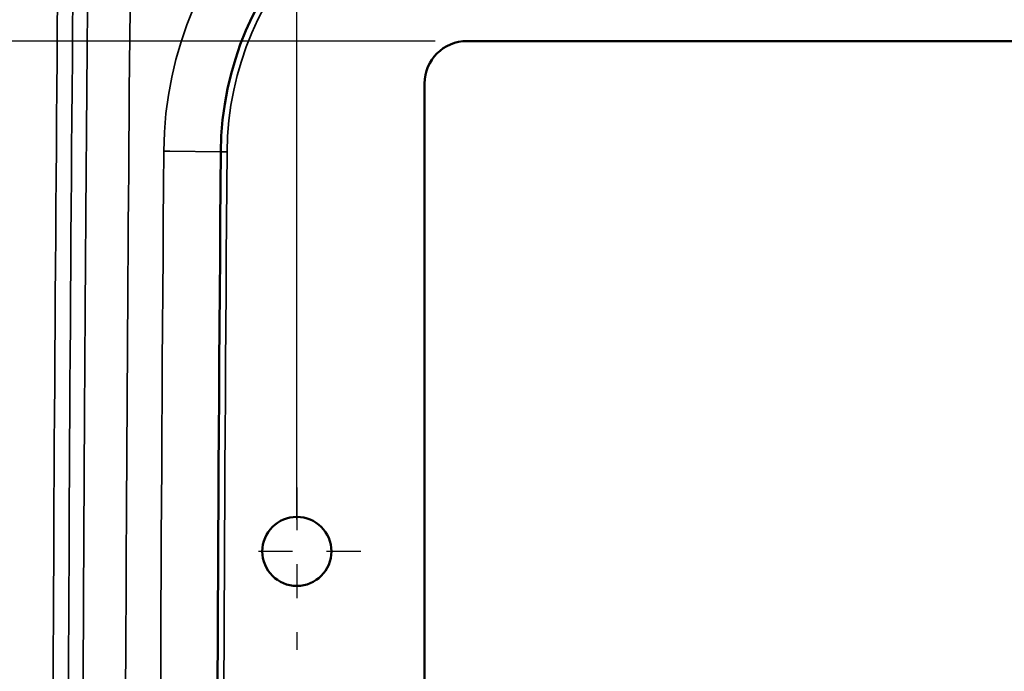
# Model space of a CAD drawing. Header units: inches. Extents: x 0.2 to 50.9, y 0.9 to 32.1.
# Tile 77 of 95: x 33.7 to 36.6, y 24.7 to 26.6. Entities that reach past the tile are written whole.
import ezdxf

# ---------------------------------------------------------------- set-up
doc = ezdxf.new("R2010")
doc.units = ezdxf.units.IN
doc.header["$LTSCALE"] = 1.5
doc.header["$MEASUREMENT"] = 0
doc.linetypes.add('CHAIN', pattern=[0.7087, 0.4724, -0.0591, 0.1181, -0.0591])
for name, color, linetype, lineweight in [('Center Mark (ANSI)', 7, 'Continuous', 25), ('Dimension (ANSI)', 7, 'Continuous', 25), ('Visible (ANSI)', 7, 'Continuous', 50), ('Visible Narrow (ANSI)', 7, 'Continuous', 35)]:
    doc.layers.add(name, color=color, linetype=linetype, lineweight=lineweight)
doc.styles.get("Standard").update_dxf_attribs({"font": 'arial.ttf'})
doc.dimstyles.new('Default (ANSI)', dxfattribs={"dimscale": 1.5, "dimtxt": 0.2, "dimasz": 0.098425, "dimexe": 0.125, "dimexo": 0.0625, "dimgap": 0.031496, "dimtad": 0, "dimtih": 1, "dimtoh": 1, "dimrnd": 1e-08, "dimzin": 0, "dimdsep": 46, "dimtxsty": 'Standard', "dimcen": 0.09, "dimdle": 0.393701, "dimclrd": 256, "dimclre": 256, "dimclrt": 7, "dimadec": 0, "dimazin": 1, "dimtfac": 0.6, "dimtofl": 0, "dimtmove": 0, "dimatfit": 3, "dimfxl": 1, "dimtolj": 1, "dimtzin": 4, "dimlwd": -1, "dimlwe": -1, "dimarcsym": 0})

# ---------------------------------------------------------------- blocks, each defined once
blk = doc.blocks.new('*D59')
at = {"layer": 'Defpoints', "color": 0, "transparency": 16777216}
for p in [(45.1253, 30.66), (34.5003, 25.0768), (45.1253, 25.0768)]:
    blk.add_point(p, dxfattribs=at)
at = {"layer": 'Dimension (ANSI)', "transparency": 16777216}
for p, q in [((34.5003, 25.1705), (34.5003, 30.8475)), ((45.1253, 25.1705), (45.1253, 30.8475)), ((34.648, 30.66), (39.2735, 30.66)), ((44.9777, 30.66), (40.3521, 30.66))]:
    blk.add_line(p, q, dxfattribs=at)
for points in [[(34.648, 30.6847), (34.648, 30.6354), (34.5003, 30.66)], [(44.9777, 30.6847), (44.9777, 30.6354), (45.1253, 30.66)]]:
    blk.add_solid(points, dxfattribs=at)
at = {"layer": 'Dimension (ANSI)', "color": 7, "transparency": 16777216, "insert": (39.3208, 30.8133), "char_height": 0.3, "attachment_point": 1}
blk.add_mtext('\\A1;10.63', dxfattribs=at)
blk = doc.blocks.new('*D63')
at = {"layer": 'Defpoints', "color": 0, "transparency": 16777216}
for p in [(35.0001, 26.5768), (32.5223, 19.3268), (35.0001, 19.3268)]:
    blk.add_point(p, dxfattribs=at)
at = {"layer": 'Dimension (ANSI)', "transparency": 16777216}
for p, q in [((34.9064, 26.5768), (32.3348, 26.5768)), ((32.5223, 26.4292), (32.5223, 23.1522)), ((32.5223, 19.4744), (32.5223, 22.7514)), ((34.9064, 19.3268), (32.3348, 19.3268))]:
    blk.add_line(p, q, dxfattribs=at)
for points in [[(32.4977, 26.4292), (32.547, 26.4292), (32.5223, 26.5768)], [(32.4977, 19.4744), (32.547, 19.4744), (32.5223, 19.3268)]]:
    blk.add_solid(points, dxfattribs=at)
at = {"layer": 'Dimension (ANSI)', "color": 7, "transparency": 16777216, "insert": (32.1328, 23.105), "char_height": 0.3, "attachment_point": 1}
blk.add_mtext('\\A1;7.25', dxfattribs=at)

msp = doc.modelspace()

# ---------------------------------------------------------------- linework, layer by layer
at = {"layer": 'Center Mark (ANSI)', "linetype": 'CHAIN', "ltscale": 0.176372}
msp.add_line((34.5003, 25.2643), (34.5003, 24.7878), dxfattribs=at)
at = {"layer": 'Center Mark (ANSI)', "linetype": 'CHAIN', "ltscale": 0.138781}
msp.add_line((34.6878, 25.0768), (34.3128, 25.0768), dxfattribs=at)
at = {"layer": 'Visible (ANSI)'}
for p, q in [((35.0001, 26.5768), (44.6255, 26.5768)), ((34.8753, 19.4516), (34.8753, 26.452))]:
    msp.add_line(p, q, dxfattribs=at)
for centre, radius, start, end in [((35.2024, 26.2443), 0.9256, 90.4544, 179.5519), ((456.1612, 22.9518), 421.8972, 179.551873, 180.448127), ((34.5003, 25.0768), 0.1015, 0, 180), ((34.5003, 25.0768), 0.1015, 180, 360)]:
    msp.add_arc(centre, radius, start, end, dxfattribs=at)
msp.add_ellipse((35.0005, 26.4516), major_axis=(-0.0886, 0.0886), ratio=0.997265, start_param=5.499158, end_param=7.067213, dxfattribs=at)
at = {"layer": 'Visible Narrow (ANSI)'}
for p, q in [((34.1277, 26.2527), (34.1095, 26.2528)), ((34.2769, 26.2515), (34.1277, 26.2527)), ((34.2953, 26.2514), (34.2769, 26.2515))]:
    msp.add_line(p, q, dxfattribs=at)
for centre, radius, start, end in [((35.2024, 26.2443), 1.0929, 90.4544, 179.5519), ((35.2024, 26.2443), 0.9071, 90.4544, 179.5519), ((456.1612, 22.9518), 422.0645, 179.551873, 180.448127), ((456.1612, 22.9518), 421.8787, 179.551873, 180.448127)]:
    msp.add_arc(centre, radius, start, end, dxfattribs=at)
for points, degree, knots in [([(33.8034, 18.6008), (33.7926, 19.651), (33.7857, 20.7011), (33.7827, 21.7513), (33.7774, 23.6018), (33.7843, 25.4523), (33.8034, 27.3028)], 3, [0, 0, 0, 0, 0.3620462, 0.3620462, 0.3620462, 1, 1, 1, 1]), ([(33.8483, 18.6013), (33.8375, 19.6513), (33.8306, 20.7015), (33.8276, 21.7516), (33.8224, 23.6019), (33.8293, 25.4522), (33.8483, 27.3023)], 3, [0, 0, 0, 0, 0.3620642, 0.3620642, 0.3620642, 1, 1, 1, 1]), ([(33.8915, 27.3019), (33.8816, 26.3352), (33.8741, 25.3686), (33.8691, 24.4019), (33.8666, 23.4352), (33.8666, 22.4685), (33.8691, 21.5017), (33.8741, 20.5351), (33.8816, 19.5684), (33.8915, 18.6017), (33.8915, 18.6017), (33.8915, 18.6017), (33.8915, 18.6017), (33.8915, 18.6017), (33.8915, 18.6017), (33.8915, 18.6017), (33.8915, 18.6017), (33.8915, 18.6017)], 9, [0, 0, 0, 0, 0, 0, 0, 0, 0, 0, 0.990099, 0.990099, 0.990099, 0.990099, 0.990099, 0.990099, 0.990099, 0.990099, 0.9901014, 0.9901014, 0.9901014, 0.9901014, 0.9901014, 0.9901014, 0.9901014, 0.9901014, 0.9901014, 0.9901014]), ([(34.0163, 27.3006), (33.999, 25.6139), (33.9917, 23.9273), (33.9945, 22.2407), (33.9964, 21.1499), (34.0024, 20.0592), (34.0127, 18.9685), (34.0139, 18.8466), (34.0151, 18.7248), (34.0163, 18.603)], 3, [0, 0, 0, 0, 0.5817624, 0.5817624, 0.5817624, 0.9579798, 0.9579798, 0.9579798, 1, 1, 1, 1])]:
    msp.add_open_spline(points, degree=degree, knots=knots, dxfattribs=at)

# ---------------------------------------------------------------- dimensions: what is measured, and where the dimension line sits
at = {"layer": 'Dimension (ANSI)'}
for base, p1, p2, angle, override, picture, middle in [((45.1253194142, 30.6600445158), (34.5003194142, 25.0767952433), (45.1253194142, 25.0767952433), 180, {"dimgap": 0.031496, "dimtih": 0, "dimtoh": 0, "dimdec": 2, "dimtol": 0, "dimlim": 0, "dimtp": 0, "dimtm": 0, "dimtdec": 2, "dimatfit": 1}, '*D59', (39.8128194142, 30.6600445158)), ((32.5223, 19.3268), (35.0001, 26.5768), (35.0001, 19.3268), 90, {"dimgap": 0.031496, "dimdec": 2, "dimtol": 0, "dimlim": 0, "dimtp": 0, "dimtm": 0, "dimtdec": 2, "dimatfit": 1}, '*D63', (32.5223, 22.9518))]:
    dim = msp.add_linear_dim(base=base, p1=p1, p2=p2, angle=angle, dimstyle='Default (ANSI)', override=override, dxfattribs=at)
    dim.commit()
    dim.dimension.update_dxf_attribs({"geometry": picture, "text_midpoint": middle, "dimtype": 160})

doc.saveas('drawing.dxf')
